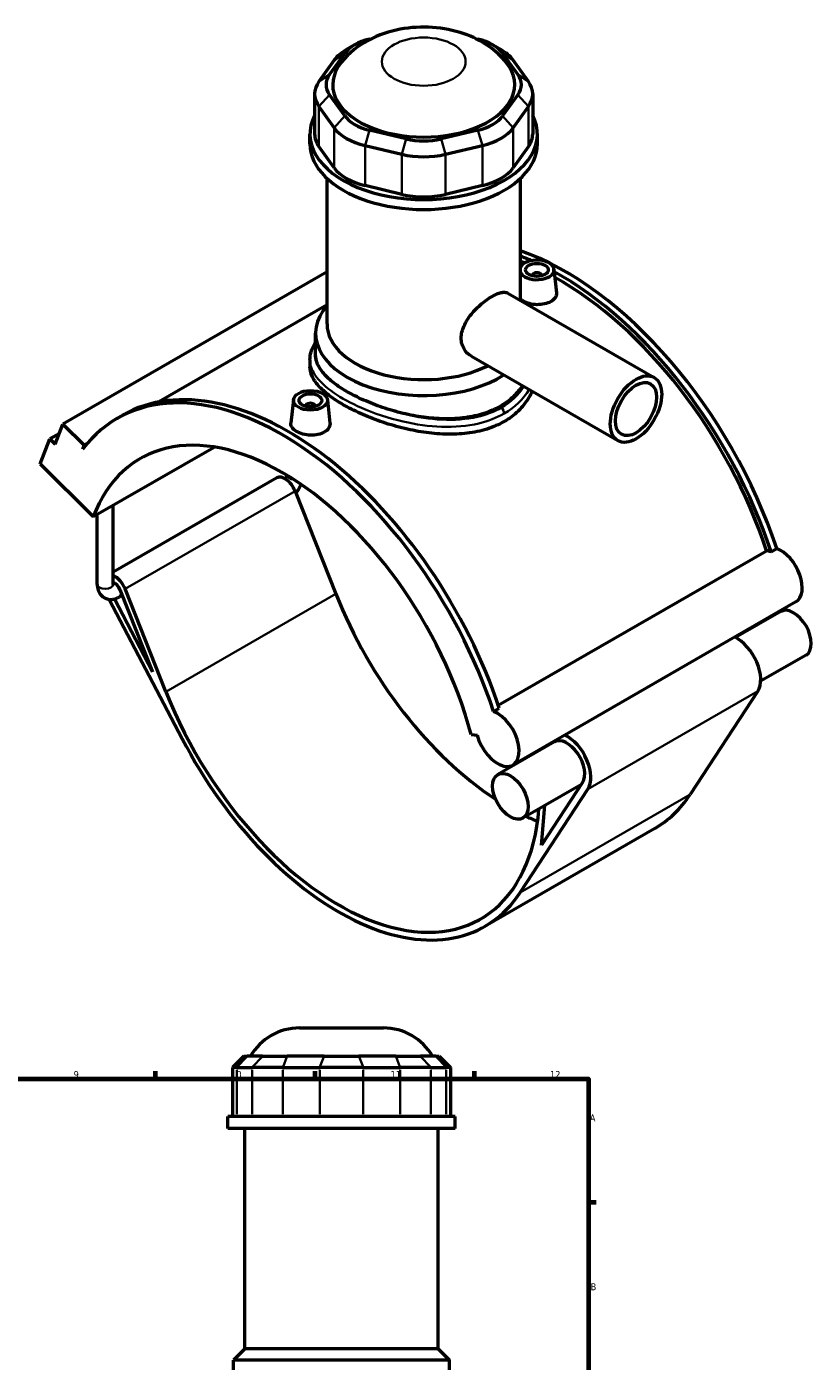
# Model space of a CAD drawing. Header units: millimetres. Extents: x 0 to 919, y -450 to 1036.
# Tile 5 of 5: x 574 to 919, y 450 to 1036. Entities that reach past the tile are written whole.
import ezdxf

# ---------------------------------------------------------------- set-up
doc = ezdxf.new("R2010")
doc.units = ezdxf.units.MM
for name, color, linetype, lineweight in [('Border (ANSI)', 7, 'Continuous', 70), ('Visible (ANSI)', 7, 'Continuous', 50), ('Visible Narrow (ANSI)', 7, 'Continuous', 35)]:
    doc.layers.add(name, color=color, linetype=linetype, lineweight=lineweight)
doc.styles.add('Note Text (ANSI)', font='tahoma.ttf')

# ---------------------------------------------------------------- blocks, each defined once
blk = doc.blocks.new('Borders Default Border')
at = {"layer": 'Border (ANSI)'}
for p, q in [((630.75, 574), (630.75, 577.45)), ((700.83, 574), (700.83, 577.45)), ((770.92, 574), (770.92, 577.45)), ((821, 519.75), (824.45, 519.75))]:
    blk.add_line(p, q, dxfattribs=at)
at = {"layer": 'Border (ANSI)', "flags": 128}
blk.add_lwpolyline([(20, 20), (20, 574), (821, 574), (821, 20), (20, 20)], dxfattribs=at)
at = {"layer": 'Border (ANSI)', "color": 230, "true_color": 0xff0080, "attachment_point": 7, "style": 'Note Text (ANSI)'}
for s, insert, char_height in [('9', (594.7, 574.34), 3.05), ('10', (663.96, 574.34), 3.048), ('11', (734.04, 574.4), 3.048), ('12', (804.13, 574.4), 3.048), ('A', (821.63, 555.35), 3.05), ('B', (821.99, 481.1), 3.05)]:
    blk.add_mtext(s, dxfattribs=dict(at, insert=insert, char_height=char_height))

msp = doc.modelspace()

# ---------------------------------------------------------------- linework, layer by layer
at = {"layer": 'Visible (ANSI)'}
for p, q in [((718.176, 1028.316), (714.627, 1026.256)), ((724.719, 1030.844), (725.622, 1031.059)), ((771.565, 1031.059), (772.468, 1030.844)), ((779.011, 1028.316), (782.56, 1026.256)), ((709.275, 1021.625), (702.556, 1012.284)), ((707.176, 1015.27), (713.895, 1024.611)), ((783.292, 1024.611), (790.011, 1015.27)), ((794.631, 1012.284), (787.912, 1021.625)), ((700.653, 1006.774), (700.653, 989.156)), ((713.895, 997.114), (707.176, 1006.455)), ((790.011, 1006.455), (783.292, 997.114)), ((796.534, 1006.774), (796.534, 989.156)), ((702.556, 1001.265), (709.275, 991.924)), ((787.912, 991.924), (794.631, 1001.265)), ((698.594, 984.815), (698.594, 989.156)), ((740.94, 987.011), (724.719, 990.88)), ((772.468, 990.88), (756.247, 987.011)), ((798.594, 984.815), (798.594, 989.156)), ((709.275, 974.306), (702.556, 983.647)), ((722.805, 984.133), (739.027, 980.263)), ((758.161, 980.263), (774.382, 984.133)), ((794.631, 983.647), (787.912, 974.306)), ((706.094, 905.717), (706.094, 969.647)), ((791.094, 916.058), (791.094, 969.647)), ((739.027, 962.645), (722.805, 966.514)), ((774.382, 966.514), (758.161, 962.645)), ((706.094, 928.57), (589.998, 861.715)), ((796.374, 927.026), (796.374, 926.84)), ((800.374, 927.026), (800.374, 926.84)), ((805.86, 929.745), (806.961, 919.471)), ((785.55, 919.25), (849.916, 882.184)), ((706.094, 914.057), (632.094, 871.443)), ((701.094, 892.1), (701.094, 901.63)), ((769.581, 891.519), (833.947, 854.453)), ((698.594, 890.001), (698.594, 886.95)), ((691.328, 872.412), (690.223, 862.112)), ((696.813, 869.507), (696.813, 869.693)), ((700.813, 869.507), (700.813, 869.693)), ((706.299, 872.412), (707.401, 862.138)), ((613.834, 864.217), (616.323, 865.65)), ((588.418, 857.606), (584.286, 855.227)), ((586.612, 852.909), (589.998, 861.715)), ((589.998, 861.715), (599.3, 852.443)), ((580.054, 844.22), (584.286, 855.227)), ((584.286, 855.227), (586.612, 852.909)), ((599.3, 852.443), (598.609, 850.646)), ((600.71, 853.255), (599.3, 852.443)), ((603.31, 821.041), (656.459, 851.647)), ((580.054, 844.22), (603.31, 821.041)), ((684.006, 838.046), (612.097, 796.637)), ((692.029, 832.259), (709.977, 787.06)), ((605.097, 791.292), (605.097, 822.07)), ((612.097, 791.292), (612.097, 826.101)), ((781.381, 738.151), (899.342, 806.08)), ((901.296, 805.626), (903.785, 807.06)), ((616.067, 786.518), (614.7, 785.731)), ((615.08, 789.003), (629.407, 752.923)), ((635.307, 744.06), (617.358, 789.259)), ((610.335, 784.711), (642.405, 723.38)), ((629.407, 752.923), (612.69, 784.894)), ((912.223, 783.579), (787.772, 711.913)), ((905.653, 779.401), (885.696, 767.909)), ((916.689, 760.236), (896.733, 748.744)), ((895.456, 744.369), (865.706, 698.939)), ((779.334, 735.393), (781.823, 736.827)), ((769.426, 725.381), (772.109, 724.965)), ((806.092, 722.068), (781.202, 707.735)), ((818.462, 704.184), (800.434, 676.654)), ((791.036, 655.939), (820.786, 701.369)), ((817.922, 703.36), (792.238, 688.57)), ((800.434, 676.654), (801.873, 694.118)), ((850.179, 684.02), (775.509, 641.02)), ((694.05, 596.382), (730.877, 596.382)), ((669.524, 583.992), (664.524, 578.992)), ((669.524, 583.992), (671.046, 583.992)), ((677.765, 583.992), (671.046, 583.992)), ((677.765, 583.992), (688.589, 583.992)), ((704.81, 583.992), (688.589, 583.992)), ((704.81, 583.992), (720.117, 583.992)), ((736.339, 583.992), (720.117, 583.992)), ((736.339, 583.992), (747.163, 583.992)), ((753.882, 583.992), (747.163, 583.992)), ((753.882, 583.992), (755.404, 583.992)), ((755.404, 583.992), (760.404, 578.992)), ((666.427, 578.992), (664.524, 578.992)), ((664.524, 578.992), (664.524, 557.442)), ((666.427, 578.992), (673.146, 578.992)), ((686.675, 578.992), (673.146, 578.992)), ((686.675, 578.992), (702.897, 578.992)), ((722.031, 578.992), (702.897, 578.992)), ((722.031, 578.992), (738.252, 578.992)), ((751.782, 578.992), (738.252, 578.992)), ((751.782, 578.992), (758.501, 578.992)), ((760.404, 578.992), (758.501, 578.992)), ((760.404, 578.992), (760.404, 557.442)), ((762.464, 557.442), (662.464, 557.442)), ((662.464, 552.132), (662.464, 557.442)), ((762.464, 552.132), (762.464, 557.442)), ((762.464, 552.132), (662.464, 552.132)), ((669.964, 455.382), (669.964, 552.132)), ((754.964, 455.382), (754.964, 552.132)), ((669.964, 455.382), (664.964, 450.382)), ((754.964, 455.382), (669.964, 455.382)), ((754.964, 455.382), (759.964, 450.382)), ((759.964, 450.382), (664.964, 450.382)), ((664.964, 442.582), (664.964, 450.382)), ((759.964, 442.582), (759.964, 450.382))]:
    msp.add_line(p, q, dxfattribs=at)
for centre, start, end in [((694.05, 571.382), 90, 149.708469), ((730.877, 571.382), 30.291531, 90)]:
    msp.add_arc(centre, 25, start, end, dxfattribs=at)
for centre, major_axis, ratio, start_param, end_param in [((732.372, 1020.203), (-20, 0), 0.5758617, 5.1050881, 5.8904862), ((764.815, 1020.203), (20, 0), 0.5758617, 0.3926991, 1.1780972), ((732.372, 1016.116), (-25, 0), 0.5758617, 5.5016397, 5.8904862), ((764.815, 1016.116), (-25, 0), 0.5758617, 3.5342917, 3.9231383), ((748.594, 1010.862), (-40, 0), 0.5758617, 5.8591242, 9.8488391), ((725.653, 1010.862), (-20, 0), 0.5758617, 5.8904862, 6.6758844), ((771.534, 1010.862), (20, 0), 0.5758617, 5.8904862, 6.6758844), ((725.653, 1006.774), (-25, 0), 0.5758617, 5.8904862, 6.6758844), ((771.534, 1006.774), (25, 0), 0.5758617, 5.8904862, 6.6758844), ((748.594, 989.156), (-50, 0), 0.5758617, 5.9951502, 9.712813), ((732.372, 1001.521), (-20, 0), 0.5758617, 0.3926991, 1.1780972), ((764.815, 1001.521), (20, 0), 0.5758617, 5.1050881, 5.8904862), ((732.372, 997.433), (25, 0), 0.5758617, 3.5342917, 4.3196899), ((764.815, 997.433), (25, 0), 0.5758617, 5.1050881, 5.8904862), ((725.653, 989.156), (-25, 0), 0.5758617, 0, 0.3926991), ((748.594, 997.652), (-20, 0), 0.5758617, 1.1780972, 1.9634954), ((771.534, 989.156), (25, 0), 0.5758617, 5.8904862, 6.2831853), ((748.594, 984.815), (-50, 0), 0.5758617, 0, 3.1415927), ((748.594, 993.564), (25, 0), 0.5758617, 4.3196899, 5.1050881), ((732.372, 979.815), (-25, 0), 0.5758617, 0.3926991, 1.1780972), ((764.815, 979.815), (25, 0), 0.5758617, 5.1050881, 5.8904862), ((748.594, 975.946), (-25, 0), 0.5758617, 1.1780972, 1.9634954), ((810.819, 809.926), (-72.534, 125.958), 0.5780931, 4.3694381, 5.6928415), ((808.33, 808.492), (72.534, -125.958), 0.5780931, 2.4785527, 2.5266294), ((798.374, 929.479), (-7.5, 0), 0.5758617, 0.242632, 6.0405533), ((808.33, 808.492), (-71.112, 123.488), 0.5780931, 5.6527266, 5.6716254), ((798.374, 927.026), (-2, 0), 0.5758617, 2.9729035, 6.4518745), ((808.33, 808.492), (72.534, -125.958), 0.5780931, 1.2278455, 2.3810197), ((808.33, 808.492), (-71.112, 123.488), 0.5780931, 4.3724925, 5.5204341), ((748.594, 901.63), (-47.5, 0), 0.5758617, 5.8202306, 8.6904667), ((748.594, 905.717), (-42.5, 0), 0.5758617, 0, 2.2951259), ((686.368, 738.259), (-72.534, 125.958), 0.5780931, 4.3694381, 6.5230968), ((688.857, 739.692), (-72.534, 125.958), 0.5780931, 4.3694381, 6.2831853), ((698.813, 869.693), (-2, 0), 0.5758617, 2.9729035, 6.4518745), ((686.368, 738.259), (-62.379, 108.323), 0.5780931, 4.2779904, 6.7214513), ((687.624, 831.764), (-3.618, 6.283), 0.5780931, 4.4658305, 6.2831853), ((903.016, 793.812), (-6.718, 11.666), 0.5780931, 5.6814083, 5.8960378), ((905.505, 795.245), (6.718, -11.666), 0.5780931, 0, 2.5398157), ((612.953, 788.764), (-3.618, 6.283), 0.5780931, 4.4658305, 5.6674374), ((612.953, 788.764), (1.747, -3.033), 0.5780931, 1.3242379, 2.711205), ((785.929, 795.592), (62.379, -108.323), 0.5780931, 4.4658305, 5.4348924), ((911.171, 769.819), (-5.518, 9.582), 0.5780931, 3.1415927, 6.2831853), ((886.281, 755.485), (7.39, -12.832), 0.5780931, 0.2846429, 2.4494404), ((711.258, 752.592), (62.379, -108.323), 0.5780931, 4.4658305, 6.9796103), ((781.054, 723.579), (6.718, -11.666), 0.5780931, 4.2779904, 8.823001), ((711.258, 752.592), (64.25, -111.573), 0.5780931, 4.6420787, 6.5678282), ((811.61, 712.485), (5.518, -9.582), 0.5780931, 0.2846429, 3.1415927), ((811.61, 712.485), (7.39, -12.832), 0.5780931, 0.2846429, 2.4494404), ((811.61, 712.485), (7.39, -12.832), 0.5780931, 3.8337449, 3.869222), ((785.929, 795.592), (64.25, -111.573), 0.5780931, 0, 0.2846429), ((785.929, 795.592), (62.379, -108.323), 0.5780931, 5.5867603, 5.6444108)]:
    msp.add_ellipse(centre, major_axis=major_axis, ratio=ratio, start_param=start_param, end_param=end_param, dxfattribs=at)
for centre, major_axis, ratio in [((798.374, 929.479), (-5, 0), 0.5758617), ((841.932, 868.318), (-7.985, -13.865), 0.5780931), ((841.932, 868.318), (-6.388, -11.092), 0.5780931), ((698.813, 872.146), (-7.5, 0), 0.5758617), ((698.813, 872.146), (-5, 0), 0.5758617), ((786.72, 698.152), (-5.518, 9.582), 0.5780931)]:
    msp.add_ellipse(centre, major_axis=major_axis, ratio=ratio, dxfattribs=at)
for points, knots in [([(785.051, 1020.34), (782.679, 1023.365), (780.032, 1025.728), (773.74, 1030.188), (770.039, 1031.951), (761.742, 1034.835), (757.115, 1035.706), (747.72, 1036.349), (742.954, 1036.088), (733.492, 1034.303), (728.788, 1032.799), (720.053, 1028.095), (715.932, 1025.086), (712.279, 1020.52), (712.207, 1020.43), (712.137, 1020.34)], [1.2094593, 1.2094593, 1.2094593, 1.2094593, 1.4677285, 1.4677285, 1.8130907, 1.8130907, 2.2379323, 2.2379323, 2.6728396, 2.6728396, 3.1080291, 3.1080291, 3.4952144, 3.4952144, 3.5029297, 3.5029297, 3.5029297, 3.5029297]), ([(769.581, 891.519), (769.574, 891.523), (769.568, 891.527), (768.289, 892.268), (767.122, 893.4), (765.931, 895.498), (765.624, 896.262), (765.219, 897.858), (765.121, 898.69), (765.121, 900.351), (765.219, 901.23), (765.624, 903.028), (765.931, 903.946), (767.122, 906.674), (768.289, 908.461), (770.197, 910.813), (770.902, 911.598), (772.394, 913.11), (773.182, 913.839), (774.778, 915.193), (775.586, 915.82), (777.161, 916.939), (777.928, 917.43), (779.363, 918.257), (780.077, 918.618), (781.437, 919.19), (782.084, 919.4), (783.272, 919.649), (783.815, 919.687), (784.774, 919.59), (785.192, 919.456), (785.55, 919.25)], [3.6519479, 3.6519479, 3.6519479, 3.6519479, 3.6550991, 3.6550991, 4.2645987, 4.2645987, 4.5693485, 4.5693485, 4.8740983, 4.8740983, 5.1788481, 5.1788481, 5.4835979, 5.4835979, 6.0930975, 6.0930975, 6.39761, 6.39761, 6.7021225, 6.7021225, 7.006635, 7.006635, 7.3111475, 7.3111475, 7.6156599, 7.6156599, 7.9201724, 7.9201724, 8.2246849, 8.2246849, 8.5260462, 8.5260462, 8.5260462, 8.5260462]), ([(804.467, 915.538), (803.702, 915.097), (802.734, 914.728), (800.612, 914.264), (799.459, 914.17), (797.298, 914.226), (796.147, 914.38), (794.028, 914.927), (793.061, 915.32), (791.855, 916.015), (791.446, 916.305), (791.095, 916.619)], [0, 0, 0, 0, 0.3243227, 0.3243227, 0.6486455, 0.6486455, 0.9727717, 0.9727717, 1.2968979, 1.2968979, 1.4845696, 1.4845696, 1.4845696, 1.4845696]), ([(806.96, 919.471), (806.972, 919.364), (806.979, 919.256), (806.981, 918.501), (806.768, 917.809), (805.893, 916.547), (805.231, 915.978), (804.467, 915.538)], [4.48596152, 4.48596152, 4.48596152, 4.48596152, 4.53894622, 4.53894622, 4.86326895, 4.86326895, 5.18759168, 5.18759168, 5.18759168, 5.18759168]), ([(698.594, 890.001), (698.594, 891.192), (698.779, 892.381), (699.51, 894.765), (700.075, 895.956), (700.895, 897.258), (700.993, 897.408), (701.094, 897.558)], [26.5946413, 26.5946413, 26.5946413, 26.5946413, 27.2503596, 27.2503596, 27.9464299, 27.9464299, 28.0379182, 28.0379182, 28.0379182, 28.0379182]), ([(715.006, 875.911), (712.881, 877.134), (710.894, 878.438), (707.4, 881.126), (705.893, 882.509), (703.478, 885.287), (702.568, 886.683), (701.376, 889.435), (701.094, 890.792), (701.094, 892.1)], [7.2123712, 7.2123712, 7.2123712, 7.2123712, 8.1137403, 8.1137403, 9.0151095, 9.0151095, 9.9164786, 9.9164786, 10.8178478, 10.8178478, 10.8178478, 10.8178478]), ([(783.949, 862.826), (781.708, 861.535), (779.181, 860.424), (773.693, 858.689), (770.732, 858.064), (764.574, 857.318), (761.37, 857.196), (754.94, 857.385), (751.712, 857.695), (745.477, 858.618), (742.25, 859.264), (735.818, 860.874), (732.614, 861.837), (726.454, 863.984), (723.493, 865.169), (718.005, 867.649), (715.478, 868.943), (710.998, 871.523), (708.904, 872.889), (705.225, 875.689), (703.639, 877.122), (701.099, 879.985), (700.142, 881.418), (698.89, 884.234), (698.594, 885.617), (698.594, 886.95)], [0, 0, 0, 0, 0.9508099, 0.9508099, 1.9016199, 1.9016199, 2.8524298, 2.8524298, 3.8032398, 3.8032398, 4.7535016, 4.7535016, 5.7037635, 5.7037635, 6.6540253, 6.6540253, 7.6042872, 7.6042872, 8.5545491, 8.5545491, 9.5048109, 9.5048109, 10.4550728, 10.4550728, 11.4053346, 11.4053346, 11.4053346, 11.4053346]), ([(792.006, 878.605), (790.891, 876.907), (789.557, 875.312), (786.294, 872.205), (784.307, 870.743), (782.181, 869.519), (780.056, 868.295), (777.658, 867.232), (772.449, 865.548), (769.638, 864.927), (763.787, 864.152), (760.742, 863.997), (754.629, 864.095), (751.559, 864.348), (745.629, 865.145), (742.56, 865.719), (736.446, 867.174), (733.401, 868.055), (727.549, 870.038), (724.737, 871.142), (719.528, 873.466), (717.131, 874.688), (715.006, 875.911)], [27.1656474, 27.1656474, 27.1656474, 27.1656474, 27.947761, 27.947761, 28.8494846, 28.8494846, 28.8494846, 29.7512083, 29.7512083, 30.6529319, 30.6529319, 31.5546555, 31.5546555, 32.4563792, 32.4563792, 33.3577483, 33.3577483, 34.2591175, 34.2591175, 35.1604866, 35.1604866, 36.0618558, 36.0618558, 36.0618558, 36.0618558]), ([(796.277, 876.146), (795.85, 875.188), (795.363, 874.249), (793.549, 871.203), (791.964, 869.211), (788.284, 865.667), (786.19, 864.117), (783.949, 862.826)], [28.1079027, 28.1079027, 28.1079027, 28.1079027, 28.5155289, 28.5155289, 29.4663389, 29.4663389, 30.4171488, 30.4171488, 30.4171488, 30.4171488]), ([(704.906, 858.204), (704.142, 857.764), (703.173, 857.394), (701.051, 856.931), (699.898, 856.836), (697.738, 856.893), (696.586, 857.047), (694.468, 857.594), (693.501, 857.987), (691.973, 858.867), (691.31, 859.413), (690.429, 860.593), (690.211, 861.227), (690.208, 861.918), (690.213, 862.015), (690.224, 862.112)], [2.5937958, 2.5937958, 2.5937958, 2.5937958, 2.9181186, 2.9181186, 3.2424413, 3.2424413, 3.5665675, 3.5665675, 3.8906938, 3.8906938, 4.21482, 4.21482, 4.5389462, 4.5389462, 4.5910616, 4.5910616, 4.5910616, 4.5910616]), ([(707.4, 862.138), (707.412, 862.03), (707.418, 861.923), (707.421, 861.168), (707.207, 860.476), (706.332, 859.214), (705.67, 858.645), (704.906, 858.204)], [7.07975736, 7.07975736, 7.07975736, 7.07975736, 7.13274206, 7.13274206, 7.45706479, 7.45706479, 7.78138752, 7.78138752, 7.78138752, 7.78138752]), ([(688.019, 837.445), (688.086, 837.598), (688.147, 837.75), (688.296, 838.174), (688.367, 838.438), (688.452, 838.877), (688.472, 839.06), (688.478, 839.209)], [4.11398981, 4.11398981, 4.11398981, 4.11398981, 4.23841905, 4.23841905, 4.46757813, 4.46757813, 4.66580958, 4.66580958, 4.66580958, 4.66580958]), ([(692.395, 831.336), (692.622, 831.608), (692.838, 831.89), (693.536, 832.879), (693.967, 833.626), (694.45, 834.671), (694.565, 834.944), (694.671, 835.219)], [3.6392428, 3.6392428, 3.6392428, 3.6392428, 3.76991118, 3.76991118, 4.08407045, 4.08407045, 4.19285362, 4.19285362, 4.19285362, 4.19285362]), ([(605.097, 791.292), (605.097, 790.447), (605.209, 789.591), (605.758, 787.953), (606.184, 787.165), (607.278, 785.979), (607.861, 785.542), (609.107, 784.944), (609.758, 784.77), (611.11, 784.632), (611.806, 784.691), (613.268, 785.02), (614.013, 785.335), (614.7, 785.731)], [1.5707963, 1.5707963, 1.5707963, 1.5707963, 1.8849556, 1.8849556, 2.1793375, 2.1793375, 2.4016425, 2.4016425, 2.6111938, 2.6111938, 2.8467827, 2.8467827, 3.1415927, 3.1415927, 3.1415927, 3.1415927]), ([(612.097, 791.292), (612.097, 791.163), (612.109, 791.069), (612.124, 790.986), (612.129, 790.971), (612.129, 790.971)], [1.57079633, 1.57079633, 1.57079633, 1.57079633, 1.76299016, 1.76299016, 1.87833732, 1.87833732, 1.87833732, 1.87833732])]:
    msp.add_open_spline(points, degree=3, knots=knots, dxfattribs=at)
at = {"layer": 'Visible Narrow (ANSI)'}
for p, q in [((713.895, 1024.611), (709.275, 1021.625)), ((783.292, 1024.611), (787.912, 1021.625)), ((707.176, 1015.27), (702.556, 1012.284)), ((790.011, 1015.27), (794.631, 1012.284)), ((707.176, 1006.455), (702.556, 1001.265)), ((790.011, 1006.455), (794.631, 1001.265)), ((702.556, 983.647), (702.556, 1001.265)), ((713.895, 997.114), (709.275, 991.924)), ((783.292, 997.114), (787.912, 991.924)), ((794.631, 1001.265), (794.631, 983.647)), ((709.275, 991.924), (709.275, 974.306)), ((787.912, 974.306), (787.912, 991.924)), ((724.719, 990.88), (722.805, 984.133)), ((740.94, 987.011), (739.027, 980.263)), ((756.247, 987.011), (758.161, 980.263)), ((772.468, 990.88), (774.382, 984.133)), ((722.805, 966.514), (722.805, 984.133)), ((739.027, 980.263), (739.027, 962.645)), ((758.161, 962.645), (758.161, 980.263)), ((774.382, 984.133), (774.382, 966.514)), ((692.029, 832.259), (617.358, 789.259)), ((709.977, 787.06), (635.307, 744.06)), ((895.456, 744.369), (820.786, 701.369)), ((865.706, 698.939), (791.036, 655.939)), ((670.815, 583.742), (666.658, 579.242)), ((673.377, 579.242), (677.534, 583.742)), ((688.493, 583.742), (686.771, 579.242)), ((704.714, 583.742), (702.992, 579.242)), ((720.213, 583.742), (721.935, 579.242)), ((736.434, 583.742), (738.156, 579.242)), ((747.393, 583.742), (751.551, 579.242)), ((754.113, 583.742), (758.27, 579.242)), ((666.427, 558.52), (666.427, 577.915)), ((673.146, 577.915), (673.146, 558.52)), ((686.675, 558.52), (686.675, 577.915)), ((702.897, 577.915), (702.897, 558.52)), ((722.031, 558.52), (722.031, 577.915)), ((738.252, 577.915), (738.252, 558.52)), ((751.782, 558.52), (751.782, 577.915)), ((758.501, 577.915), (758.501, 558.52))]:
    msp.add_line(p, q, dxfattribs=at)
msp.add_ellipse((748.594, 1020.992), major_axis=(-18.413, 0), ratio=0.5758617, dxfattribs=at)
for centre, major_axis, ratio, start_param, end_param in [((782.181, 867.359), (-1.248, 2.166), 0.5780931, 3.9289245, 5.1676385), ((691.98, 839.308), (-3.5, 0), 0.5758617, 0.05133, 1.4401239), ((608.597, 791.292), (3.5, 0), 0.5758617, 3.1415927, 6.2831853), ((612.953, 788.764), (1.747, -3.033), 0.5780931, 0, 1.3242379)]:
    msp.add_ellipse(centre, major_axis=major_axis, ratio=ratio, start_param=start_param, end_param=end_param, dxfattribs=at)
for points, knots in [([(715.006, 875.911), (713.579, 876.733), (712.24, 877.571), (707.394, 880.89), (704.642, 883.439), (701.216, 888.441), (700.482, 890.898), (700.794, 893.941), (700.915, 894.541), (701.095, 895.14)], [22.7959256, 22.7959256, 22.7959256, 22.7959256, 23.3978464, 23.3978464, 25.1495428, 25.1495428, 26.8542456, 26.8542456, 27.2730089, 27.2730089, 27.2730089, 27.2730089]), ([(698.594, 890), (698.595, 887.796), (699.331, 885.584), (702.549, 880.7), (705.374, 878.025), (712.478, 873.119), (716.594, 870.874), (726.8, 866.406), (733.115, 864.297), (745.187, 861.552), (750.887, 860.744), (762.176, 860.353), (767.759, 860.812), (776.916, 863.002), (780.663, 864.449), (783.949, 866.341)], [-26.5946413, -26.5946413, -26.5946413, -26.5946413, -25.1495428, -25.1495428, -23.3978464, -23.3978464, -21.8076954, -21.8076954, -19.8736745, -19.8736745, -18.2288318, -18.2288318, -16.5367532, -16.5367532, -15.1972826, -15.1972826, -15.1972826, -15.1972826]), ([(782.757, 868.96), (779.636, 867.162), (776.069, 865.804), (767.336, 863.791), (762.002, 863.416), (751.201, 863.928), (745.739, 864.775), (734.154, 867.549), (728.083, 869.638), (719.929, 873.258), (717.349, 874.562), (715.006, 875.911)], [15.1972826, 15.1972826, 15.1972826, 15.1972826, 16.5367532, 16.5367532, 18.2288318, 18.2288318, 19.8736745, 19.8736745, 21.8076954, 21.8076954, 22.7959256, 22.7959256, 22.7959256, 22.7959256])]:
    msp.add_open_spline(points, degree=3, knots=knots, dxfattribs=at)
for points in [[(792.635, 878.243), (790.301, 874.569), (786.937, 871.366), (782.757, 868.96)], [(783.949, 866.341), (788.686, 869.069), (792.446, 872.733), (794.942, 876.915)]]:
    msp.add_open_spline(points, degree=3, dxfattribs=at)

# ---------------------------------------------------------------- block references
msp.add_blockref('Borders Default Border', (0, 0))

doc.saveas('drawing.dxf')
